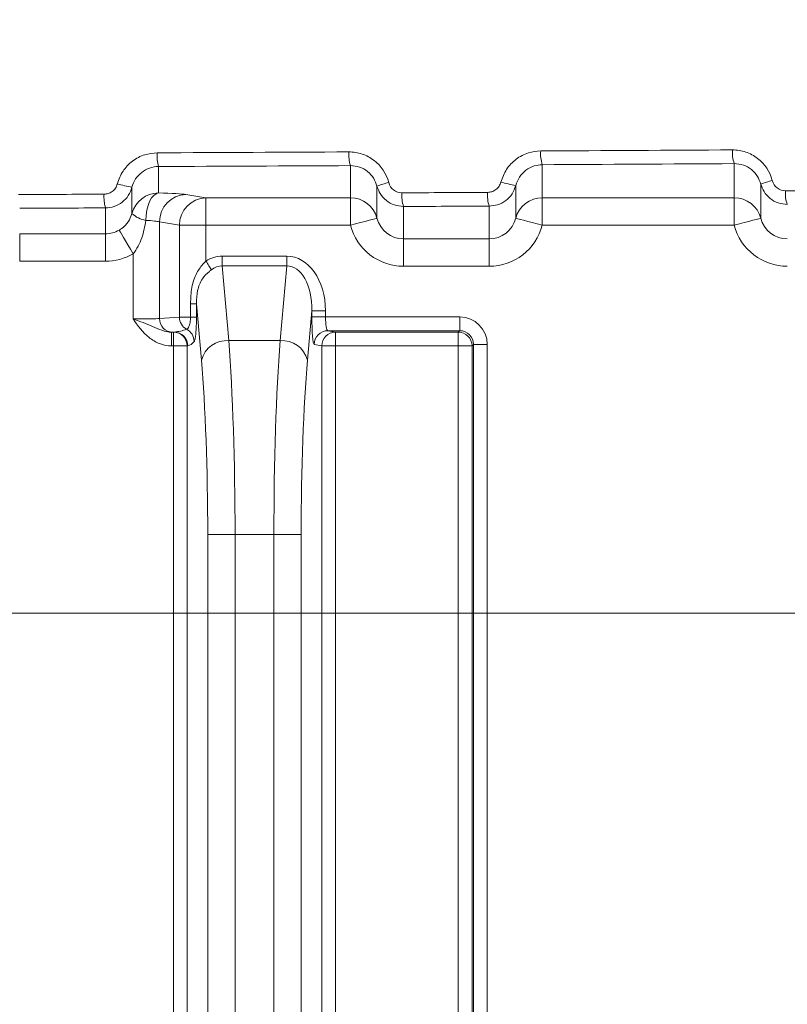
# Model space of a CAD drawing. Header units: millimetres. Extents: x 0 to 594, y 0 to 420.
# Tile 49 of 70: x 388 to 402, y 239 to 257. Entities that reach past the tile are written whole.
import ezdxf

# ---------------------------------------------------------------- set-up
doc = ezdxf.new("R2010")
doc.units = ezdxf.units.MM
doc.styles.add('SLDTEXTSTYLE1', font='TXT', dxfattribs={"width": 0.605})
doc.dimstyles.new('SLDDIMSTYLE3', dxfattribs={"dimtxt": 2.568319, "dimasz": 3.3, "dimexe": 0, "dimexo": 0.0625, "dimgap": 0.64208, "dimtad": 1, "dimdec": 3, "dimlfac": 2, "dimrnd": 1e-09, "dimzin": 12, "dimdsep": 46, "dimtxsty": 'SLDTEXTSTYLE1', "dimsah": 1, "dimcen": 0.09, "dimadec": 0, "dimazin": 3, "dimtfac": 1, "dimtdec": 1, "dimtmove": 0, "dimatfit": 0, "dimfxl": 1, "dimfrac": 2, "dimtolj": 1, "dimtzin": 12, "dimarcsym": 0})
doc.dimstyles.new('SLDDIMSTYLE4', dxfattribs={"dimtxt": 2.568319, "dimasz": 3.3, "dimexe": 0, "dimexo": 0.0625, "dimgap": 0.64208, "dimtad": 1, "dimdec": 0, "dimlfac": 2, "dimrnd": 1e-09, "dimzin": 12, "dimdsep": 46, "dimtxsty": 'SLDTEXTSTYLE1', "dimsah": 1, "dimcen": 0.09, "dimadec": 0, "dimazin": 3, "dimtfac": 1, "dimtdec": 1, "dimtofl": 0, "dimtmove": 0, "dimatfit": 3, "dimfxl": 1, "dimfrac": 2, "dimtolj": 1, "dimtzin": 12, "dimarcsym": 0})
doc.dimstyles.new('SLDDIMSTYLE5', dxfattribs={"dimtxt": 2.568319, "dimasz": 3.3, "dimexe": 0, "dimexo": 0.0625, "dimgap": 0.64208, "dimtad": 1, "dimdec": 3, "dimlfac": 2, "dimrnd": 1e-09, "dimzin": 12, "dimdsep": 46, "dimtxsty": 'SLDTEXTSTYLE1', "dimsah": 1, "dimcen": 0.09, "dimadec": 0, "dimazin": 3, "dimtfac": 1, "dimtdec": 1, "dimtofl": 0, "dimtmove": 0, "dimatfit": 3, "dimfxl": 1, "dimfrac": 2, "dimtolj": 1, "dimtzin": 12, "dimarcsym": 0})

# ---------------------------------------------------------------- blocks, each defined once
blk = doc.blocks.new('*D14')
at = {"color": 7, "linetype": 'Continuous', "lineweight": 0}
for p, q in [((441.841, 271.949), (441.841, 278.349)), ((441.841, 264.449), (441.841, 271.949)), ((359.347, 264.449), (442.841, 264.449)), ((441.841, 264.449), (441.841, 236.713)), ((437.309, 245.092), (437.309, 245.68)), ((437.309, 245.68), (441.254, 245.68)), ((441.254, 245.68), (441.254, 245.092)), ((437.309, 238.722), (437.309, 238.134)), ((441.254, 238.134), (441.254, 238.722)), ((437.309, 238.134), (441.254, 238.134))]:
    blk.add_line(p, q, dxfattribs=at)
for points in [[(441.841, 271.949), (442.341, 275.249), (441.341, 275.249)], [(441.841, 264.449), (441.341, 261.149), (442.341, 261.149)]]:
    blk.add_solid(points, dxfattribs=at)
at = {"color": 7, "linetype": 'Continuous', "lineweight": 0, "char_height": 2.6458, "attachment_point": 1, "rotation": 90, "style": 'SLDTEXTSTYLE1'}
for s, insert in [('min.', (437.843, 247.113, 0.05)), ('min.', (433.311, 246.035, 0.05)), ('0,6', (437.843, 239.457, 0.05)), ('15', (433.311, 238.771, 0.05))]:
    blk.add_mtext(s, dxfattribs=dict(at, insert=insert))
blk = doc.blocks.new('*D15')
at = {"color": 7, "linetype": 'Continuous', "lineweight": 0}
for p, q in [((346.45, 291.591), (345.862, 291.591)), ((345.862, 291.591), (345.862, 287.647)), ((354.78, 291.591), (355.368, 291.591)), ((355.368, 291.591), (355.368, 287.647)), ((271.889, 206.062), (271.889, 288.059)), ((429.341, 208.541), (429.341, 288.059)), ((345.862, 287.647), (346.45, 287.647)), ((355.368, 287.647), (354.78, 287.647)), ((271.889, 287.059), (429.341, 287.059))]:
    blk.add_line(p, q, dxfattribs=at)
for points in [[(271.889, 287.059), (275.189, 286.559), (275.189, 287.559)], [(429.341, 287.059), (426.041, 287.559), (426.041, 286.559)]]:
    blk.add_solid(points, dxfattribs=at)
at = {"color": 7, "linetype": 'Continuous', "lineweight": 0, "char_height": 2.6458, "attachment_point": 1, "rotation": 0, "style": 'SLDTEXTSTYLE1'}
for s, insert in [('315', (346.499, 295.59, 0.05)), ('12,4', (347.185, 291.057, 0.05))]:
    blk.add_mtext(s, dxfattribs=dict(at, insert=insert))
blk = doc.blocks.new('*D16')
at = {"color": 7, "linetype": 'Continuous', "lineweight": 0}
for p, q in [((286.937, 245.752), (286.937, 108.735)), ((414.293, 245.752), (414.293, 108.735)), ((347.92, 114.267), (347.332, 114.267)), ((347.332, 114.267), (347.332, 110.323)), ((353.31, 114.267), (353.898, 114.267)), ((353.898, 114.267), (353.898, 110.323)), ((347.332, 110.323), (347.92, 110.323)), ((353.898, 110.323), (353.31, 110.323)), ((286.937, 109.735), (414.293, 109.735))]:
    blk.add_line(p, q, dxfattribs=at)
for points in [[(286.937, 109.735), (290.237, 109.235), (290.237, 110.235)], [(414.293, 109.735), (410.993, 110.235), (410.993, 109.235)]]:
    blk.add_solid(points, dxfattribs=at)
at = {"color": 7, "linetype": 'Continuous', "lineweight": 0, "char_height": 2.6458, "attachment_point": 1, "rotation": 0, "style": 'SLDTEXTSTYLE1'}
for s, insert in [('254', (346.499, 118.266, -137.801)), ('10', (348.655, 113.733, -137.801))]:
    blk.add_mtext(s, dxfattribs=dict(at, insert=insert))
blk = doc.blocks.new('*D17')
at = {"color": 7, "linetype": 'Continuous', "lineweight": 0}
for p, q in [((414.293, 245.752), (258.389, 245.752)), ((259.389, 143.848), (259.389, 245.752)), ((254.856, 196.515), (254.856, 197.103)), ((254.856, 197.103), (258.801, 197.103)), ((258.801, 197.103), (258.801, 196.515)), ((254.856, 193.085), (254.856, 192.497)), ((258.801, 192.497), (258.801, 193.085)), ((254.856, 192.497), (258.801, 192.497)), ((414.293, 143.848), (258.389, 143.848))]:
    blk.add_line(p, q, dxfattribs=at)
for points in [[(259.389, 245.752), (258.889, 242.452), (259.889, 242.452)], [(259.389, 143.848), (259.889, 147.148), (258.889, 147.148)]]:
    blk.add_solid(points, dxfattribs=at)
at = {"color": 7, "linetype": 'Continuous', "lineweight": 0, "attachment_point": 1, "rotation": 90, "style": 'SLDTEXTSTYLE1'}
for s, insert, char_height in [('203', (250.858, 190.684, -137.801), 2.6458), ('8', (255.39, 193.82, -137.801), 2.646)]:
    blk.add_mtext(s, dxfattribs=dict(at, insert=insert, char_height=char_height))

msp = doc.modelspace()

# ---------------------------------------------------------------- linework, layer by layer
at = {"color": 8, "linetype": 'Continuous', "lineweight": 0}
for p, q in [((390.98571, 253.91539), (390.98571, 253.43158)), ((394.49621, 253.34465), (394.49621, 253.93157)), ((398.00671, 253.94911), (398.00671, 253.34465)), ((401.51721, 253.34465), (401.51721, 253.96802)), ((390.50023, 253.53573), (390.50023, 253.05617)), ((394.98169, 252.96924), (394.98169, 253.55861)), ((397.52123, 253.56887), (397.52122, 252.96924)), ((402.00269, 252.96924), (402.00269, 253.59563)), ((391.48802, 253.40415), (391.85321, 253.34465)), ((391.85321, 253.34465), (394.49621, 253.34465)), ((398.00671, 253.34465), (401.51721, 253.34465)), ((390.01474, 252.68436), (390.01474, 253.15891)), ((395.46717, 253.18403), (395.46717, 252.5924)), ((397.03574, 252.5924), (397.03574, 253.19187)), ((391.3688, 252.84362), (391.00361, 252.90313)), ((391.00361, 252.90313), (391.00361, 251.13727)), ((391.3688, 251.16106), (391.3688, 252.84362)), ((391.85321, 252.84362), (391.85321, 252.18701)), ((394.49621, 252.84362), (391.85321, 252.84362)), ((401.51721, 252.84363), (398.00671, 252.84363)), ((388.44617, 252.68436), (390.01474, 252.68436)), ((395.46717, 252.5924), (397.03574, 252.5924)), ((390.5192, 252.31956), (390.5192, 251.12754)), ((392.1503, 252.27551), (393.33162, 252.27551)), ((390.01474, 252.18333), (388.44618, 252.18333)), ((393.33162, 252.09821), (392.1503, 252.0982)), ((392.1503, 252.0982), (392.26985, 250.7318)), ((393.21207, 250.73181), (393.33162, 252.09821)), ((397.03574, 252.09138), (395.46717, 252.09137)), ((391.57129, 251.16355), (391.57129, 251.40734)), ((391.68013, 251.40734), (391.68013, 251.16355)), ((391.77026, 250.37719), (391.68013, 251.40734)), ((391.00361, 251.13727), (391.3688, 251.16106)), ((393.79041, 251.27723), (393.71166, 250.37719)), ((393.79041, 251.16431), (393.79041, 251.27723)), ((394.0402, 251.27723), (394.0402, 251.16431)), ((394.0402, 251.16431), (396.49795, 251.16431)), ((391.22527, 250.88543), (391.25744, 250.88543)), ((391.25744, 250.88543), (391.27149, 250.88823)), ((396.49795, 250.9136), (394.08331, 250.9136)), ((394.08331, 250.9136), (394.22448, 250.88543)), ((394.22448, 250.88543), (396.46978, 250.88544)), ((396.46978, 250.88544), (396.49795, 250.9136)), ((391.25744, 250.63472), (391.22527, 250.63472)), ((391.25745, 224.72187), (391.25744, 250.63472)), ((391.52129, 250.63752), (391.50724, 250.63472)), ((391.50724, 250.63472), (391.50725, 224.72187)), ((392.26985, 250.7318), (393.21207, 250.73181)), ((393.97468, 250.63472), (393.83352, 250.66289)), ((393.9747, 224.72187), (393.97468, 250.63472)), ((396.46978, 250.63472), (394.22448, 250.63472)), ((394.22448, 250.63472), (394.22449, 224.72188)), ((396.4698, 224.72188), (396.46978, 250.63472)), ((396.74866, 250.66289), (396.72049, 250.63472)), ((396.72049, 250.63472), (396.72051, 224.72188)), ((396.74867, 224.69371), (396.74866, 250.66289)), ((396.99937, 250.66289), (396.99939, 224.69371)), ((391.88593, 225.56313), (391.88591, 247.18567)), ((393.09642, 247.18567), (392.38551, 247.18567)), ((392.38551, 247.18567), (392.38552, 225.56313)), ((393.09643, 225.56313), (393.09642, 247.18567)), ((393.59601, 247.18567), (393.59602, 225.56313))]:
    msp.add_line(p, q, dxfattribs=at)
at = {"color": 7, "linetype": 'Continuous', "lineweight": 15}
msp.add_line((391.27149, 250.88823), (391.24582, 250.88656), dxfattribs=at)
at = {"color": 8, "linetype": 'Continuous', "lineweight": 0, "flags": 128}
for points in [[(390.98571, 253.43158), (390.94128, 253.41874), (390.89847, 253.38804), (390.85885, 253.34061), (390.82387, 253.27819), (390.79481, 253.20305), (390.77273, 253.11795), (390.75843, 253.026), (390.75245, 252.93056)], [(391.85321, 253.34465), (391.85321, 253.33139), (391.85321, 253.30042), (391.85321, 253.25285), (391.85321, 253.19041), (391.85321, 253.11538), (391.85321, 253.03047), (391.85321, 252.93878), (391.85321, 252.84362)], [(394.49621, 253.34465), (394.49621, 253.3314), (394.49621, 253.30042), (394.49621, 253.25286), (394.49621, 253.19042), (394.49621, 253.11538), (394.49621, 253.03047), (394.49621, 252.93878), (394.49621, 252.84362)], [(398.00671, 253.34465), (398.00671, 253.3314), (398.00671, 253.30042), (398.00671, 253.25286), (398.00671, 253.19042), (398.00671, 253.11538), (398.00671, 253.03048), (398.00671, 252.93878), (398.00671, 252.84363)], [(401.51721, 253.34465), (401.51721, 253.3314), (401.51721, 253.30043), (401.51721, 253.25286), (401.51721, 253.19042), (401.51721, 253.11539), (401.51721, 253.03048), (401.51721, 252.93878), (401.51721, 252.84363)], [(394.98169, 252.96924), (394.97146, 252.96659), (394.94322, 252.95928), (394.89804, 252.94759), (394.83763, 252.93196), (394.76429, 252.91299), (394.68078, 252.89138), (394.59028, 252.86796), (394.49621, 252.84362)], [(397.52122, 252.96924), (397.53145, 252.96659), (397.55969, 252.95929), (397.60487, 252.9476), (397.66528, 252.93197), (397.73863, 252.91299), (397.82214, 252.89138), (397.91264, 252.86797), (398.00671, 252.84363)], [(402.00269, 252.96924), (401.99246, 252.96659), (401.96423, 252.95929), (401.91904, 252.9476), (401.85863, 252.93197), (401.78528, 252.91299), (401.70178, 252.89138), (401.61128, 252.86797), (401.51721, 252.84363)], [(390.26697, 252.7526), (390.2734, 252.74156), (390.28883, 252.71507), (390.31269, 252.6741), (390.34412, 252.62015), (390.38195, 252.55519), (390.42481, 252.48161), (390.47112, 252.40209), (390.5192, 252.31956)], [(391.85321, 252.84362), (391.77152, 252.84362), (391.69201, 252.84362), (391.61681, 252.84362), (391.54792, 252.84362), (391.48718, 252.84362), (391.43623, 252.84362), (391.39641, 252.84362), (391.3688, 252.84362)], [(388.44617, 252.68436), (388.44617, 252.67111), (388.44617, 252.64013), (388.44617, 252.59257), (388.44617, 252.53013), (388.44617, 252.45509), (388.44617, 252.37018), (388.44617, 252.27849), (388.44618, 252.18333)], [(390.01474, 252.68436), (390.01474, 252.67111), (390.01474, 252.64013), (390.01474, 252.59257), (390.01474, 252.53013), (390.01474, 252.45509), (390.01474, 252.37019), (390.01474, 252.27849), (390.01474, 252.18333)], [(395.46717, 252.5924), (395.46717, 252.57915), (395.46717, 252.54817), (395.46717, 252.50061), (395.46717, 252.43817), (395.46717, 252.36313), (395.46717, 252.27823), (395.46718, 252.18653), (395.46717, 252.09137)], [(397.03574, 252.5924), (397.03574, 252.57915), (397.03574, 252.54817), (397.03574, 252.50061), (397.03574, 252.43817), (397.03574, 252.36313), (397.03574, 252.27823), (397.03574, 252.18653), (397.03574, 252.09138)], [(392.1503, 252.27551), (392.1503, 252.25093), (392.1503, 252.22659), (392.1503, 252.20272), (392.1503, 252.17955), (392.1503, 252.15731), (392.1503, 252.1362), (392.1503, 252.11644), (392.1503, 252.0982)], [(393.33162, 252.27551), (393.33161, 252.25094), (393.33161, 252.22659), (393.33162, 252.20272), (393.33161, 252.17956), (393.33162, 252.15731), (393.33162, 252.1362), (393.33162, 252.11644), (393.33162, 252.09821)], [(391.85321, 252.18701), (391.86729, 252.16473), (391.88121, 252.1427), (391.89482, 252.12116), (391.90796, 252.10034), (391.92051, 252.08049), (391.9323, 252.06182), (391.94323, 252.04453), (391.95315, 252.02883)], [(391.57129, 251.40734), (391.59336, 251.40735), (391.61343, 251.40734), (391.63126, 251.40734), (391.64661, 251.40734), (391.65932, 251.40735), (391.66921, 251.40734), (391.67618, 251.40735), (391.68013, 251.40734)], [(391.57129, 251.16355), (391.59336, 251.16355), (391.61343, 251.16355), (391.63126, 251.16355), (391.64661, 251.16355), (391.65932, 251.16355), (391.66921, 251.16355), (391.67618, 251.16355), (391.68013, 251.16355)], [(394.0402, 251.27723), (393.99397, 251.27723), (393.94932, 251.27723), (393.90779, 251.27723), (393.8708, 251.27723), (393.83962, 251.27723), (393.81531, 251.27723), (393.79872, 251.27723), (393.79041, 251.27723)], [(394.0402, 251.16431), (393.99397, 251.16431), (393.94932, 251.16431), (393.90779, 251.16431), (393.8708, 251.16431), (393.83962, 251.16431), (393.81531, 251.16431), (393.79872, 251.16431), (393.79041, 251.16431)], [(396.49795, 251.16431), (396.49795, 251.11593), (396.49795, 251.06936), (396.49795, 251.02637), (396.49795, 250.98856), (396.49795, 250.95735), (396.49795, 250.93392), (396.49795, 250.91915), (396.49795, 250.9136)], [(391.22527, 250.63472), (391.22527, 250.6831), (391.22527, 250.72967), (391.22527, 250.77266), (391.22527, 250.81047), (391.22527, 250.84168), (391.22527, 250.86511), (391.22527, 250.87988), (391.22527, 250.88543)], [(391.25744, 250.63472), (391.25744, 250.6831), (391.25744, 250.72967), (391.25744, 250.77266), (391.25744, 250.81047), (391.25744, 250.84168), (391.25744, 250.86511), (391.25744, 250.87988), (391.25744, 250.88543)], [(394.22448, 250.88543), (394.22448, 250.87988), (394.22448, 250.86511), (394.22448, 250.84168), (394.22448, 250.81048), (394.22448, 250.77266), (394.22448, 250.72967), (394.22448, 250.6831), (394.22448, 250.63472)], [(396.46978, 250.88544), (396.46978, 250.87988), (396.46978, 250.86511), (396.46978, 250.84168), (396.46978, 250.81048), (396.46978, 250.77267), (396.46978, 250.72967), (396.46978, 250.68311), (396.46978, 250.63472)], [(391.25744, 250.63472), (391.30367, 250.63472), (391.34832, 250.63472), (391.38985, 250.63472), (391.42684, 250.63472), (391.45803, 250.63472), (391.48233, 250.63472), (391.49892, 250.63472), (391.50724, 250.63472)], [(393.97468, 250.63472), (393.983, 250.63472), (393.99959, 250.63472), (394.02389, 250.63472), (394.05508, 250.63472), (394.09207, 250.63472), (394.1336, 250.63472), (394.17825, 250.63472), (394.22448, 250.63472)], [(396.72049, 250.63472), (396.71494, 250.63472), (396.70017, 250.63472), (396.67674, 250.63472), (396.64554, 250.63472), (396.60772, 250.63472), (396.56473, 250.63472), (396.51816, 250.63472), (396.46978, 250.63472)], [(396.99937, 250.66289), (396.95099, 250.66289), (396.90442, 250.66289), (396.86143, 250.66289), (396.82362, 250.66289), (396.79241, 250.66289), (396.76898, 250.66289), (396.75422, 250.66289), (396.74866, 250.66289)], [(391.88591, 247.18567), (391.90254, 247.18566), (391.93573, 247.18567), (391.98433, 247.18567), (392.0467, 247.18566), (392.12068, 247.18566), (392.20375, 247.18567), (392.29304, 247.18567), (392.38551, 247.18567)], [(393.59601, 247.18567), (393.57938, 247.18567), (393.5462, 247.18567), (393.49759, 247.18567), (393.43522, 247.18567), (393.36124, 247.18567), (393.27818, 247.18567), (393.18888, 247.18567), (393.09642, 247.18567)]]:
    msp.add_lwpolyline(points, dxfattribs=at)
at = {"color": 8, "linetype": 'Continuous', "lineweight": 0}
for centre, radius, start, end in [((398.58574, 254.14453), 0.61112, 174.828118, 198.649615), ((402.05526, 254.16358), 0.57249, 174.492256, 199.974421), ((391.66776, 254.11057), 0.70943, 175.526609, 195.969212), ((395.12261, 254.12686), 0.65614, 175.172253, 197.315566), ((402.58244, 252.03679), 1.66316, 102.827791, 110.40066), ((391.03446, 256.41215), 2.92562, 254.095205, 259.478456), ((395.64231, 251.69742), 1.97496, 103.04372, 109.541893), ((397.95421, 256.06309), 2.53151, 253.832916, 260.151842), ((403.01585, 253.41684), 0.56276, 174.400035, 200.338354), ((390.71381, 253.35405), 0.7258, 175.624717, 195.596815), ((390.98555, 252.93017), 0.50141, 89.981457, 165.445975), ((391.50316, 252.90483), 0.49955, 91.736259, 180.195435), ((391.86834, 252.84532), 0.49955, 91.736071, 180.195401), ((394.49637, 252.84324), 0.50141, 14.553973, 90.018413), ((396.07972, 253.37936), 0.64294, 175.076036, 197.686081), ((397.62714, 253.38726), 0.62284, 174.921958, 198.282502), ((398.00655, 252.84324), 0.50141, 89.981691, 165.44574), ((401.51737, 252.84324), 0.50141, 14.554021, 90.018575), ((390.83227, 253.40687), 0.48295, 226.565327, 260.487441), ((391.25148, 251.13438), 0.24788, 179.330729, 268.691915), ((391.622, 251.16062), 0.2532, 179.899336, 241.001465), ((391.25653, 250.63473), 0.2507, 359.997543, 89.792948), ((391.27059, 250.63754), 0.2507, 359.996809, 89.793258), ((391.38524, 250.71435), 0.25207, 0.659743, 63.109221), ((394.08422, 250.6629), 0.2507, 90.206913, 180.002808), ((394.22538, 250.63473), 0.2507, 90.206477, 180.002813), ((396.46969, 250.63463), 0.2508, 0.020892, 89.979087), ((392.23634, 250.24978), 0.48319, 86.024005, 164.710332), ((393.24557, 250.24977), 0.4832, 15.289769, 93.975009)]:
    msp.add_arc(centre, radius, start, end, dxfattribs=at)
for centre, major_axis, ratio, start_param, end_param in [((350.61495, 271.60475), (401.2, 0.00023), 0.04368823, 4.83071613, 4.83952697), ((350.61495, 271.60475), (401.2, 0.00023), 0.04368823, 4.8131214, 4.82191451), ((350.61495, 271.35424), (401.45075, 0.00023), 0.04366094, 4.8131214, 4.82191451), ((350.61495, 271.35424), (401.45075, 0.00023), 0.04366094, 4.83071613, 4.83952697), ((350.61495, 270.8525), (401.2, 0.00023), 0.04368823, 4.84196567, 4.84590698), ((350.61495, 270.8525), (401.2, 0.00023), 0.04368823, 4.80676527, 4.81069073), ((390.5192, 253.39282), (1.003, 0), 0.04366094, 0.26179939, 1.0870338), ((350.61495, 270.8525), (401.2, 0.00023), 0.04368823, 4.82434806, 4.8282808), ((350.61495, 270.60199), (401.45075, 0.00023), 0.04366094, 4.80676527, 4.81069073), ((350.61495, 270.60199), (401.45075, 0.00023), 0.04366094, 4.82434806, 4.8282808), ((390.5192, 252.89179), (0.5015, 0), 0.08732189, 0.26179939, 1.0870338), ((395.46717, 253.09533), (0, 0.50293), 0.99715099, 1.8242139, 3.14159265), ((397.03574, 253.09533), (0, 0.50293), 0.99715099, 3.14159265, 4.45897141), ((402.48817, 253.09533), (0, 0.50293), 0.99715099, 1.8242139, 3.14159265), ((390.01474, 253.18729), (0, 0.50293), 0.99715099, 3.14159265, 3.66859885), ((395.46717, 253.09533), (0, -1.00396), 0.99904822, 4.96580655, 6.28318531), ((397.03574, 253.09533), (0, 1.00396), 0.99904822, 3.14159265, 4.45897141), ((402.48817, 253.09533), (0, -1.00396), 0.99904822, 4.96580655, 6.28318531), ((390.01474, 253.18729), (0, 1.00396), 0.99904822, 3.14159265, 3.66859885), ((392.19684, 251.21167), (0.0929, -1.06182), 0.70575756, 3.07992516, 3.49070104), ((393.28508, 251.21167), (0.0929, 1.06182), 0.70575756, 4.83572397, 6.3448528), ((392.19684, 251.21167), (-0.07747, 0.88552), 0.56417586, 6.22151781, 6.63229369), ((393.28508, 251.21167), (0.07747, 0.88552), 0.56417586, 4.83572397, 6.3448528), ((390.5192, 251.14067), (0.5015, 0), 0.0261826, 4.71238898, 6.02138592), ((391.85321, 251.15993), (0.5015, 0), 0.00872753, 2.16778032, 2.87979327), ((393.83428, 251.16431), (0, 0.5015), 0.08748866, 1.57079633, 3.12413936), ((394.08408, 251.16431), (0, 0.25075), 0.17497733, 1.57079633, 3.12413936), ((396.49779, 250.66273), (-0.35472, -0.35472), 0.99969546, 2.35634678, 3.92683852), ((390.5192, 250.88996), (0.75225, 0), 0.01745506, 5.93098033, 6.02138592), ((391.27035, 251.13887), (0.49284, 0.06492), 0.50119437, 4.64876371, 5.12832875), ((396.49779, 250.66273), (0.17747, 0.17747), 0.99908703, 5.49793944, 7.06843118), ((391.52015, 251.13887), (0.03178, 0.50361), 0.49580559, 3.27270243, 3.75226747), ((391.99063, 247.18567), (0, 5.015), 0.0787398, 4.71238898, 5.49778714), ((393.4913, 247.18567), (0, 5.015), 0.0787398, 0.78539816, 1.57079633), ((391.49104, 247.18567), (0, 4.5135), 0.08748866, 4.71238898, 5.49778714), ((393.99089, 247.18567), (0, 4.5135), 0.08748866, 0.78539816, 1.57079633)]:
    msp.add_ellipse(centre, major_axis=major_axis, ratio=ratio, start_param=start_param, end_param=end_param, dxfattribs=at)
for points, knots in [([(397.24934, 253.63168), (397.27868, 253.71197), (397.33736, 253.87252), (397.51953, 254.05783), (397.73988, 254.17732), (397.9009, 254.19246), (397.97711, 254.19962)], [0, 0, 0, 0, 0.25594996, 0.51179586, 0.76894432, 1, 1, 1, 1]), ([(401.48541, 254.21853), (401.56832, 254.21899), (401.64904, 254.20608), (401.80611, 254.15343), (401.87864, 254.11488), (402.07597, 253.96363), (402.17129, 253.8202), (402.21318, 253.65844)], [0, 0, 0, 0, 0.25, 0.25, 0.5, 0.5, 1, 1, 1, 1]), ([(390.23272, 253.59853), (390.26206, 253.6788), (390.32074, 253.83932), (390.503, 254.02455), (390.72342, 254.14383), (390.88437, 254.15882), (390.96049, 254.1659)], [0, 0, 0, 0, 0.25619427, 0.51229946, 0.76932557, 1, 1, 1, 1]), ([(394.4688, 254.18208), (394.5518, 254.18248), (394.63259, 254.16947), (394.78977, 254.11661), (394.8623, 254.07797), (395.0596, 253.92644), (395.15472, 253.78305), (395.19657, 253.62142)], [0, 0, 0, 0, 0.25, 0.25, 0.5, 0.5, 1, 1, 1, 1]), ([(390.98571, 253.91539), (390.87465, 253.91466), (390.76663, 253.87687), (390.59151, 253.74015), (390.52825, 253.64433), (390.50023, 253.53573)], [0, 0, 0, 0, 0.5, 0.5, 1, 1, 1, 1]), ([(394.98169, 253.55861), (394.96463, 253.60654), (394.92855, 253.70794), (394.8152, 253.83027), (394.66549, 253.91621), (394.55268, 253.92645), (394.49621, 253.93157)], [0, 0, 0, 0, 0.22904272, 0.48453726, 0.74193555, 1, 1, 1, 1]), ([(398.00671, 253.94911), (397.95587, 253.9442), (397.84844, 253.93381), (397.70162, 253.85379), (397.58009, 253.73), (397.54083, 253.62253), (397.52123, 253.56887)], [0, 0, 0, 0, 0.23146834, 0.48908387, 0.7448976, 1, 1, 1, 1]), ([(402.00269, 253.59563), (401.98573, 253.64331), (401.94972, 253.74458), (401.83651, 253.86688), (401.68662, 253.95284), (401.57374, 253.96295), (401.51721, 253.96802)], [0, 0, 0, 0, 0.22742626, 0.48300776, 0.74108078, 1, 1, 1, 1]), ([(402.21318, 253.65844), (402.22715, 253.60451), (402.25893, 253.5567), (402.34663, 253.48948), (402.40052, 253.47144), (402.45577, 253.47175)], [0, 0, 0, 0, 0.5, 0.5, 1, 1, 1, 1]), ([(389.99013, 253.40942), (390.0155, 253.41178), (390.06915, 253.41677), (390.14263, 253.45653), (390.20338, 253.51827), (390.22294, 253.57178), (390.23272, 253.59853)], [0, 0, 0, 0, 0.230594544, 0.487643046, 0.74377775, 1, 1, 1, 1]), ([(390.50023, 253.53573), (390.47235, 253.42802), (390.40941, 253.33261), (390.23422, 253.19655), (390.12586, 253.15915), (390.01474, 253.15891)], [0, 0, 0, 0, 0.5, 0.5, 1, 1, 1, 1]), ([(395.46717, 253.18403), (395.41065, 253.18944), (395.2975, 253.20026), (395.14792, 253.28691), (395.03477, 253.40943), (394.99874, 253.5107), (394.98169, 253.55861)], [0, 0, 0, 0, 0.25660584, 0.51372154, 0.76991308, 1, 1, 1, 1]), ([(395.19657, 253.62142), (395.21052, 253.56754), (395.24223, 253.51974), (395.32993, 253.4524), (395.38384, 253.43427), (395.43916, 253.43455)], [0, 0, 0, 0, 0.5, 0.5, 1, 1, 1, 1]), ([(397.00675, 253.44238), (397.03214, 253.44477), (397.08582, 253.4498), (397.15927, 253.48963), (397.22, 253.5514), (397.23956, 253.60492), (397.24934, 253.63168)], [0, 0, 0, 0, 0.23095491, 0.48812949, 0.74401589, 1, 1, 1, 1]), ([(397.52123, 253.56887), (397.50166, 253.51546), (397.46258, 253.40875), (397.34104, 253.28553), (397.19395, 253.20629), (397.08656, 253.1965), (397.03574, 253.19187)], [0, 0, 0, 0, 0.25637691, 0.51223837, 0.76918123, 1, 1, 1, 1]), ([(402.48817, 253.22124), (402.43158, 253.22664), (402.31825, 253.23745), (402.1685, 253.32429), (402.05556, 253.44687), (402.01963, 253.54796), (402.00269, 253.59563)], [0, 0, 0, 0, 0.25699542, 0.51463862, 0.77113171, 1, 1, 1, 1]), ([(390.26697, 252.7526), (390.28348, 252.76305), (390.3488, 252.80441), (390.44189, 252.89977), (390.48073, 253.00392), (390.50023, 253.05617)], [0, 0, 0, 0, 0.14422994, 0.57060593, 1, 1, 1, 1]), ([(390.75245, 252.93056), (390.73814, 252.82059), (390.71445, 252.71286), (390.65923, 252.55677), (390.63769, 252.50623), (390.58597, 252.40902), (390.55559, 252.36194), (390.5192, 252.31955)], [0, 0, 0, 0, 0.5, 0.5, 0.75, 0.75, 1, 1, 1, 1]), ([(391.57129, 251.40734), (391.57514, 251.50764), (391.58263, 251.70252), (391.66688, 251.95772), (391.77496, 252.1102), (391.84045, 252.17448), (391.85321, 252.18701)], [0, 0, 0, 0, 0.34950803, 0.6791476, 0.93745616, 1, 1, 1, 1]), ([(391.95315, 252.02883), (391.9406, 252.0188), (391.87919, 251.96976), (391.77222, 251.85562), (391.68607, 251.64618), (391.68216, 251.48923), (391.68013, 251.40734)], [0, 0, 0, 0, 0.06824706, 0.33382949, 0.65243851, 1, 1, 1, 1]), ([(391.49925, 250.93916), (391.50981, 250.94475), (391.52781, 250.95688), (391.55123, 251.00851), (391.55833, 251.0319), (391.56832, 251.09112), (391.57119, 251.12686), (391.57129, 251.16355)], [0, 0, 0, 0, 0.5, 0.5, 0.75, 0.75, 1, 1, 1, 1]), ([(391.68013, 251.16355), (391.67976, 251.12049), (391.67894, 251.02456), (391.67197, 250.89349), (391.66039, 250.78649), (391.64814, 250.73461), (391.63998, 250.72155), (391.63729, 250.71725)], [0, 0, 0, 0, 0.17691008, 0.39416867, 0.61036783, 0.87156645, 1, 1, 1, 1]), ([(391.22527, 250.88543), (391.16128, 250.88511), (391.1011, 250.90159), (390.98774, 250.94289), (390.93374, 250.9675), (390.82254, 251.01487), (390.76539, 251.03796), (390.64483, 251.08322), (390.5813, 251.10559), (390.5192, 251.12754)], [0, 0, 0, 0, 0.25, 0.25, 0.5, 0.5, 0.75, 0.75, 1, 1, 1, 1]), ([(391.22527, 250.63472), (391.14955, 250.63472), (391.07589, 250.64961), (390.93541, 250.70416), (390.87065, 250.74324), (390.69471, 250.8836), (390.60531, 251.00579), (390.5192, 251.12754)], [0, 0, 0, 0, 0.25, 0.25, 0.5, 0.5, 1, 1, 1, 1])]:
    msp.add_open_spline(points, degree=3, knots=knots, dxfattribs=at)

# ---------------------------------------------------------------- dimensions: what is measured, and where the dimension line sits
at = {"color": 7, "linetype": 'Continuous', "lineweight": 0}
for base, p1, p2, angle, dimstyle, picture, middle in [((429.34138, 287.05889), (271.88855, 206.06237), (429.34142, 208.54146), 0.000033, 'SLDDIMSTYLE4', '*D15', (350.61494, 287.05884)), ((259.38853, 245.75237), (414.29298, 143.84766), (414.29292, 245.75246), 270.000033, 'SLDDIMSTYLE5', '*D17', (259.38856, 194.79997)), ((414.293, 109.73482), (286.937, 245.75239), (414.29292, 245.75246), 0.000033, 'SLDDIMSTYLE4', '*D16', (350.61504, 109.73478))]:
    dim = msp.add_linear_dim(base=base, p1=p1, p2=p2, angle=angle, dimstyle=dimstyle, dxfattribs=at)
    dim.commit()
    dim.dimension.update_dxf_attribs({"geometry": picture, "text_midpoint": middle, "dimtype": 160})
dim = msp.add_linear_dim(base=(441.84147, 271.94936), p1=(359.34731, 264.44932), p2=(454.34139, 271.94937), angle=270.000033, text='<> min. ', dimstyle='SLDDIMSTYLE3', dxfattribs=at)
dim.commit()
dim.dimension.update_dxf_attribs({"geometry": '*D14', "text_midpoint": (441.84149, 245.72886), "dimtype": 160})

doc.saveas('drawing.dxf')
